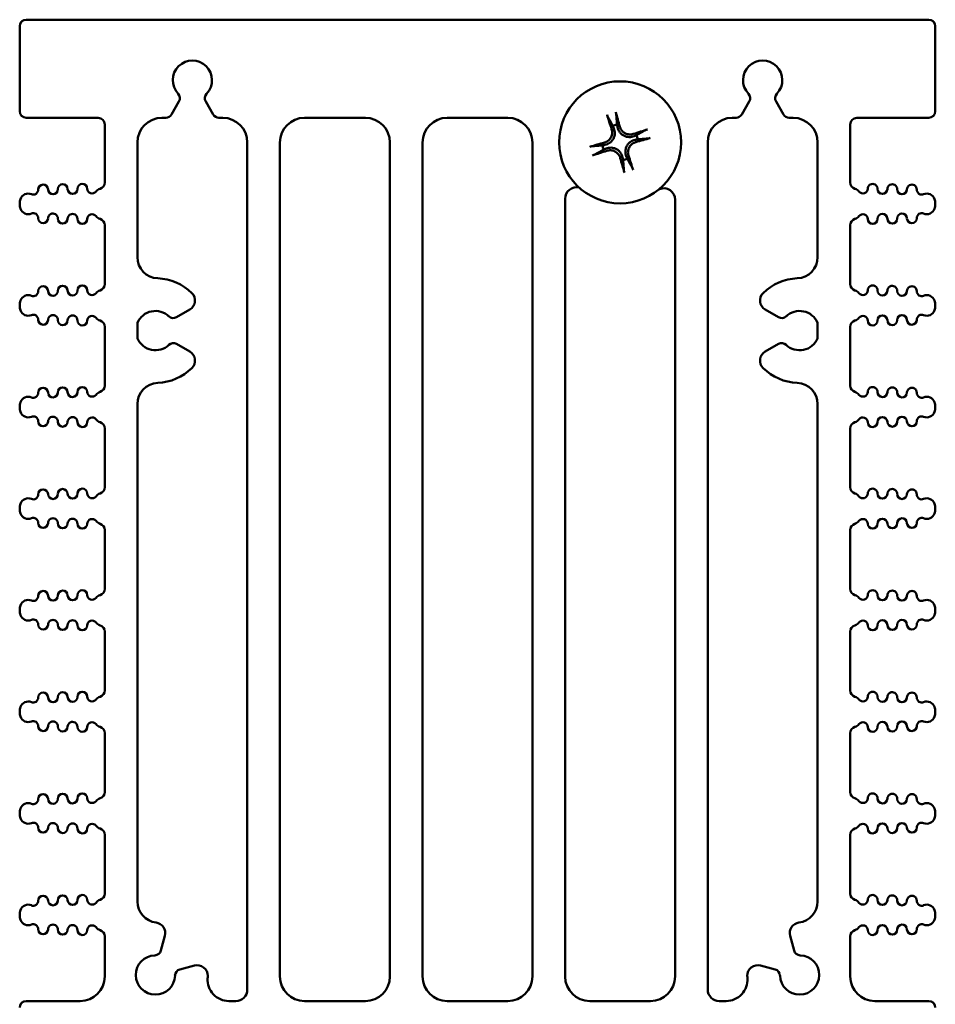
# Model space of a CAD drawing. Header units: inches. Extents: x 1 to 24, y 0.4 to 18.6.
# Tile 11 of 12: x 9.3 to 12.1, y 15.6 to 18.6. Entities that reach past the tile are written whole.
import ezdxf

# ---------------------------------------------------------------- set-up
doc = ezdxf.new("R2010")
doc.units = ezdxf.units.IN
doc.header["$LTSCALE"] = 0.8
doc.header["$MEASUREMENT"] = 0
doc.layers.add('Visible (ANSI)', color=7, linetype='Continuous', lineweight=50)

msp = doc.modelspace()

# ---------------------------------------------------------------- linework, layer by layer
at = {"layer": 'Visible (ANSI)'}
for p, q in [((12.1247, 18.6073), (9.3647, 18.6073)), ((9.3447, 18.3273), (9.3447, 18.5873)), ((12.1447, 18.3273), (12.1447, 18.5873)), ((9.8087, 18.3173), (9.8318, 18.3574)), ((9.9135, 18.3574), (9.9367, 18.3173)), ((11.5527, 18.3173), (11.5758, 18.3574)), ((11.6575, 18.3574), (11.6807, 18.3173)), ((9.3647, 18.3073), (9.5847, 18.3073)), ((9.7797, 18.3073), (9.7913, 18.3073)), ((9.954, 18.3073), (9.9657, 18.3073)), ((10.2157, 18.3073), (10.4017, 18.3073)), ((10.6517, 18.3073), (10.8377, 18.3073)), ((11.5237, 18.3073), (11.5353, 18.3073)), ((11.698, 18.3073), (11.7097, 18.3073)), ((11.9047, 18.3073), (12.1247, 18.3073)), ((9.6047, 18.2873), (9.6047, 18.1096)), ((11.8847, 18.1096), (11.8847, 18.2873)), ((9.7047, 17.8816), (9.7047, 18.2323)), ((10.0407, 18.2323), (10.0407, 15.6423)), ((10.1407, 15.6823), (10.1407, 18.2323)), ((10.4767, 18.2323), (10.4767, 15.6823)), ((10.5767, 15.6823), (10.5767, 18.2323)), ((10.9127, 18.2323), (10.9127, 15.6823)), ((11.4487, 15.6423), (11.4487, 18.2323)), ((11.7847, 18.2323), (11.7847, 17.8816)), ((11.0127, 15.6823), (11.0127, 18.06)), ((9.3447, 18.0434), (9.3447, 18.045)), ((11.3487, 18.057), (11.3487, 15.6823)), ((12.1447, 18.0434), (12.1447, 18.045)), ((9.6047, 17.9789), (9.6047, 17.799)), ((11.8847, 17.799), (11.8847, 17.9789)), ((9.3447, 17.7329), (9.3447, 17.7345)), ((12.1447, 17.7329), (12.1447, 17.7345)), ((9.8246, 17.6977), (9.8648, 17.721)), ((11.6245, 17.721), (11.6647, 17.6977)), ((9.7047, 17.6329), (9.7047, 17.6808)), ((11.7847, 17.6808), (11.7847, 17.6329)), ((9.6047, 17.6683), (9.6047, 17.4885)), ((11.8847, 17.4885), (11.8847, 17.6683)), ((9.8648, 17.5927), (9.8246, 17.616)), ((11.6647, 17.616), (11.6245, 17.5927)), ((9.7047, 15.9116), (9.7047, 17.4321)), ((11.7847, 17.4321), (11.7847, 15.9116)), ((9.3447, 17.4223), (9.3447, 17.4239)), ((12.1447, 17.4223), (12.1447, 17.4239)), ((9.6047, 17.3578), (9.6047, 17.1779)), ((11.8847, 17.1779), (11.8847, 17.3578)), ((9.3447, 17.1117), (9.3447, 17.1134)), ((12.1447, 17.1117), (12.1447, 17.1134)), ((9.6047, 17.0472), (9.6047, 16.8673)), ((11.8847, 16.8673), (11.8847, 17.0472)), ((9.3447, 16.8012), (9.3447, 16.8028)), ((12.1447, 16.8012), (12.1447, 16.8028)), ((9.6047, 16.7367), (9.6047, 16.5568)), ((11.8847, 16.5568), (11.8847, 16.7367)), ((9.3447, 16.4906), (9.3447, 16.4923)), ((12.1447, 16.4906), (12.1447, 16.4923)), ((9.6047, 16.4261), (9.6047, 16.2462)), ((11.8847, 16.2462), (11.8847, 16.4261)), ((9.3447, 16.1801), (9.3447, 16.1817)), ((12.1447, 16.1801), (12.1447, 16.1817)), ((9.6047, 16.1155), (9.6047, 15.9357)), ((11.8847, 15.9357), (11.8847, 16.1155)), ((9.3447, 15.8695), (9.3447, 15.8711)), ((12.1447, 15.8695), (12.1447, 15.8711)), ((9.6047, 15.805), (9.6047, 15.6823)), ((9.7767, 15.7616), (9.7888, 15.8071)), ((11.7005, 15.8071), (11.7127, 15.7616)), ((11.8847, 15.6823), (11.8847, 15.805)), ((9.8794, 15.7159), (9.8345, 15.7039)), ((11.6549, 15.7039), (11.61, 15.7159)), ((9.5297, 15.6073), (9.3647, 15.6073)), ((10.0057, 15.6073), (9.9842, 15.6073)), ((10.4017, 15.6073), (10.2157, 15.6073)), ((10.8377, 15.6073), (10.6517, 15.6073)), ((11.2737, 15.6073), (11.0877, 15.6073)), ((11.5051, 15.6073), (11.4837, 15.6073)), ((12.1247, 15.6073), (11.9597, 15.6073))]:
    msp.add_line(p, q, dxfattribs=at)
msp.add_circle((11.1807, 18.2323), 0.1865, dxfattribs=at)
for centre, radius, start, end in [((9.3647, 18.5873), 0.02, 90, 180), ((12.1247, 18.5873), 0.02, 0, 90), ((9.8727, 18.4223), 0.06, 316.6545, 223.3455), ((11.6167, 18.4223), 0.06, 316.6545, 223.3455), ((9.8145, 18.3674), 0.02, 330, 43.3455), ((9.9308, 18.3674), 0.02, 136.6545, 210), ((11.5585, 18.3674), 0.02, 330, 43.3455), ((11.6748, 18.3674), 0.02, 136.6545, 210), ((9.3647, 18.3273), 0.02, 180, 270), ((9.5847, 18.2873), 0.02, 0, 90), ((9.7797, 18.2323), 0.075, 90, 180), ((9.7913, 18.3273), 0.02, 270, 330), ((9.954, 18.3273), 0.02, 210, 270), ((9.9657, 18.2323), 0.075, 0, 90), ((10.2157, 18.2323), 0.075, 90, 180), ((10.4017, 18.2323), 0.075, 0, 90), ((10.6517, 18.2323), 0.075, 90, 180), ((10.8377, 18.2323), 0.075, 0, 90), ((11.5237, 18.2323), 0.075, 90, 180), ((11.5353, 18.3273), 0.02, 270, 330), ((11.698, 18.3273), 0.02, 210, 270), ((11.7097, 18.2323), 0.075, 0, 90), ((11.9047, 18.2873), 0.02, 90, 180), ((12.1247, 18.3273), 0.02, 270, 0), ((11.1807, 18.2323), 0.0546, 99.8227, 113.6093), ((11.1807, 18.2323), 0.0546, 9.8227, 23.6093), ((11.1807, 18.2323), 0.0546, 189.8227, 203.6093), ((11.1807, 18.2323), 0.0546, 279.8227, 293.6093), ((9.4163, 18.0881), 0.015, 1.1017, 181.1017), ((9.4763, 18.0893), 0.015, 1.1017, 181.1017), ((9.5063, 18.0898), 0.015, 181.1017, 1.1017), ((9.5363, 18.0904), 0.015, 1.1017, 181.1017), ((9.5663, 18.091), 0.015, 181.1017, 322.4195), ((9.598, 18.0666), 0.025, 107.2568, 142.4195), ((9.5847, 18.1096), 0.02, 287.2568, 0), ((11.0477, 18.06), 0.035, 77.3107, 180), ((11.3137, 18.057), 0.035, 0, 111.7357), ((11.9047, 18.1096), 0.02, 180, 252.7432), ((11.8913, 18.0666), 0.025, 37.5805, 72.7432), ((11.923, 18.091), 0.015, 217.5805, 358.8983), ((11.953, 18.0904), 0.015, 358.8983, 178.8983), ((11.983, 18.0898), 0.015, 178.8983, 358.8983), ((12.013, 18.0893), 0.015, 358.8983, 178.8983), ((12.073, 18.0881), 0.015, 358.8983, 178.8983), ((9.3706, 18.0507), 0.025, 66.8521, 160.9481), ((9.3863, 18.0875), 0.015, 246.8521, 1.1017), ((9.4463, 18.0887), 0.015, 181.1017, 1.1017), ((12.043, 18.0887), 0.015, 178.8983, 358.8983), ((12.103, 18.0875), 0.015, 178.8983, 293.1479), ((12.1187, 18.0507), 0.025, 19.0519, 113.1479), ((9.3872, 18.045), 0.0425, 160.9481, 180), ((9.3872, 18.0434), 0.0425, 180, 199.0519), ((12.1022, 18.045), 0.0425, 0, 19.0519), ((12.1022, 18.0434), 0.0425, 340.9481, 0), ((9.3706, 18.0377), 0.025, 199.0519, 293.1479), ((9.3863, 18.0009), 0.015, 358.8983, 113.1479), ((9.4163, 18.0003), 0.015, 178.8983, 358.8983), ((9.4463, 17.9998), 0.015, 358.8983, 178.8983), ((9.5063, 17.9986), 0.015, 358.8983, 178.8983), ((9.5663, 17.9975), 0.015, 37.5805, 178.8983), ((9.598, 18.0219), 0.025, 217.5805, 252.7432), ((11.8913, 18.0219), 0.025, 287.2568, 322.4195), ((11.923, 17.9975), 0.015, 1.1017, 142.4195), ((11.983, 17.9986), 0.015, 1.1017, 181.1017), ((12.043, 17.9998), 0.015, 1.1017, 181.1017), ((12.073, 18.0003), 0.015, 181.1017, 1.1017), ((12.103, 18.0009), 0.015, 66.8521, 181.1017), ((12.1187, 18.0377), 0.025, 246.8521, 340.9481), ((9.4763, 17.9992), 0.015, 178.8983, 358.8983), ((9.5363, 17.998), 0.015, 178.8983, 358.8983), ((9.5847, 17.9789), 0.02, 0, 72.7432), ((11.9047, 17.9789), 0.02, 107.2568, 180), ((11.953, 17.998), 0.015, 181.1017, 1.1017), ((12.013, 17.9992), 0.015, 181.1017, 1.1017), ((9.7697, 17.8816), 0.065, 180, 267.4527), ((11.7197, 17.8816), 0.065, 272.5473, 0), ((9.4163, 17.7775), 0.015, 1.1017, 181.1017), ((9.4763, 17.7787), 0.015, 1.1017, 181.1017), ((9.5363, 17.7799), 0.015, 1.1017, 181.1017), ((9.5847, 17.799), 0.02, 287.2568, 0), ((9.7597, 17.6568), 0.16, 45.8354, 87.4527), ((11.7297, 17.6568), 0.16, 92.5473, 134.1646), ((11.9047, 17.799), 0.02, 180, 252.7432), ((11.953, 17.7799), 0.015, 358.8983, 178.8983), ((12.013, 17.7787), 0.015, 358.8983, 178.8983), ((12.073, 17.7775), 0.015, 358.8983, 178.8983), ((9.3706, 17.7402), 0.025, 66.8521, 160.9481), ((9.3863, 17.777), 0.015, 246.8521, 1.1017), ((9.4463, 17.7781), 0.015, 181.1017, 1.1017), ((9.5063, 17.7793), 0.015, 181.1017, 1.1017), ((9.5663, 17.7804), 0.015, 181.1017, 322.4195), ((9.598, 17.756), 0.025, 107.2568, 142.4195), ((9.8488, 17.7487), 0.032, 300, 45.8354), ((11.6405, 17.7487), 0.032, 134.1646, 240), ((11.8913, 17.756), 0.025, 37.5805, 72.7432), ((11.923, 17.7804), 0.015, 217.5805, 358.8983), ((11.983, 17.7793), 0.015, 178.8983, 358.8983), ((12.043, 17.7781), 0.015, 178.8983, 358.8983), ((12.103, 17.777), 0.015, 178.8983, 293.1479), ((12.1187, 17.7402), 0.025, 19.0519, 113.1479), ((9.3872, 17.7345), 0.0425, 160.9481, 180), ((9.3872, 17.7329), 0.0425, 180, 199.0519), ((12.1022, 17.7345), 0.0425, 0, 19.0519), ((12.1022, 17.7329), 0.0425, 340.9481, 0), ((9.3706, 17.7271), 0.025, 199.0519, 293.1479), ((9.3863, 17.6904), 0.015, 358.8983, 113.1479), ((9.4463, 17.6892), 0.015, 358.8983, 178.8983), ((9.5063, 17.6881), 0.015, 358.8983, 178.8983), ((9.5663, 17.6869), 0.015, 37.5805, 178.8983), ((9.7597, 17.6568), 0.06, 46.6545, 156.4435), ((9.8146, 17.715), 0.02, 226.6545, 300), ((11.6747, 17.715), 0.02, 240, 313.3455), ((11.7297, 17.6568), 0.06, 23.5565, 133.3455), ((11.923, 17.6869), 0.015, 1.1017, 142.4195), ((11.983, 17.6881), 0.015, 1.1017, 181.1017), ((12.043, 17.6892), 0.015, 1.1017, 181.1017), ((12.103, 17.6904), 0.015, 66.8521, 181.1017), ((12.1187, 17.7271), 0.025, 246.8521, 340.9481), ((9.4163, 17.6898), 0.015, 178.8983, 358.8983), ((9.4763, 17.6886), 0.015, 178.8983, 358.8983), ((9.5363, 17.6875), 0.015, 178.8983, 358.8983), ((9.598, 17.7113), 0.025, 217.5805, 252.7432), ((9.5847, 17.6683), 0.02, 0, 72.7432), ((11.9047, 17.6683), 0.02, 107.2568, 180), ((11.8913, 17.7113), 0.025, 287.2568, 322.4195), ((11.953, 17.6875), 0.015, 181.1017, 1.1017), ((12.013, 17.6886), 0.015, 181.1017, 1.1017), ((12.073, 17.6898), 0.015, 181.1017, 1.1017), ((9.7597, 17.6568), 0.06, 203.5565, 313.3455), ((9.8146, 17.5987), 0.02, 60, 133.3455), ((11.6747, 17.5987), 0.02, 46.6545, 120), ((11.7297, 17.6568), 0.06, 226.6545, 336.4435), ((9.8488, 17.565), 0.032, 314.1646, 60), ((11.6405, 17.565), 0.032, 120, 225.8354), ((9.7597, 17.6568), 0.16, 272.5473, 314.1646), ((11.7297, 17.6568), 0.16, 225.8354, 267.4527), ((9.5847, 17.4885), 0.02, 287.2568, 0), ((9.7697, 17.4321), 0.065, 92.5473, 180), ((11.7197, 17.4321), 0.065, 0, 87.4527), ((11.9047, 17.4885), 0.02, 180, 252.7432), ((9.3863, 17.4664), 0.015, 246.8521, 1.1017), ((9.4163, 17.467), 0.015, 1.1017, 181.1017), ((9.4463, 17.4676), 0.015, 181.1017, 1.1017), ((9.4763, 17.4681), 0.015, 1.1017, 181.1017), ((9.5063, 17.4687), 0.015, 181.1017, 1.1017), ((9.5363, 17.4693), 0.015, 1.1017, 181.1017), ((9.5663, 17.4699), 0.015, 181.1017, 322.4195), ((9.598, 17.4455), 0.025, 107.2568, 142.4195), ((11.8913, 17.4455), 0.025, 37.5805, 72.7432), ((11.923, 17.4699), 0.015, 217.5805, 358.8983), ((11.953, 17.4693), 0.015, 358.8983, 178.8983), ((11.983, 17.4687), 0.015, 178.8983, 358.8983), ((12.013, 17.4681), 0.015, 358.8983, 178.8983), ((12.043, 17.4676), 0.015, 178.8983, 358.8983), ((12.073, 17.467), 0.015, 358.8983, 178.8983), ((12.103, 17.4664), 0.015, 178.8983, 293.1479), ((9.3872, 17.4239), 0.0425, 160.9481, 180), ((9.3706, 17.4296), 0.025, 66.8521, 160.9481), ((12.1187, 17.4296), 0.025, 19.0519, 113.1479), ((12.1022, 17.4239), 0.0425, 0, 19.0519), ((9.3872, 17.4223), 0.0425, 180, 199.0519), ((9.3706, 17.4166), 0.025, 199.0519, 293.1479), ((12.1187, 17.4166), 0.025, 246.8521, 340.9481), ((12.1022, 17.4223), 0.0425, 340.9481, 0), ((9.3863, 17.3798), 0.015, 358.8983, 113.1479), ((9.4163, 17.3792), 0.015, 178.8983, 358.8983), ((9.4463, 17.3787), 0.015, 358.8983, 178.8983), ((9.4763, 17.3781), 0.015, 178.8983, 358.8983), ((9.5063, 17.3775), 0.015, 358.8983, 178.8983), ((9.5363, 17.3769), 0.015, 178.8983, 358.8983), ((9.5663, 17.3764), 0.015, 37.5805, 178.8983), ((9.598, 17.4007), 0.025, 217.5805, 252.7432), ((9.5847, 17.3578), 0.02, 0, 72.7432), ((11.9047, 17.3578), 0.02, 107.2568, 180), ((11.8913, 17.4007), 0.025, 287.2568, 322.4195), ((11.923, 17.3764), 0.015, 1.1017, 142.4195), ((11.953, 17.3769), 0.015, 181.1017, 1.1017), ((11.983, 17.3775), 0.015, 1.1017, 181.1017), ((12.013, 17.3781), 0.015, 181.1017, 1.1017), ((12.043, 17.3787), 0.015, 1.1017, 181.1017), ((12.073, 17.3792), 0.015, 181.1017, 1.1017), ((12.103, 17.3798), 0.015, 66.8521, 181.1017), ((9.4163, 17.1564), 0.015, 1.1017, 181.1017), ((9.4463, 17.157), 0.015, 181.1017, 1.1017), ((9.4763, 17.1576), 0.015, 1.1017, 181.1017), ((9.5063, 17.1582), 0.015, 181.1017, 1.1017), ((9.5363, 17.1587), 0.015, 1.1017, 181.1017), ((9.5663, 17.1593), 0.015, 181.1017, 322.4195), ((9.598, 17.1349), 0.025, 107.2568, 142.4195), ((9.5847, 17.1779), 0.02, 287.2568, 0), ((11.9047, 17.1779), 0.02, 180, 252.7432), ((11.8913, 17.1349), 0.025, 37.5805, 72.7432), ((11.923, 17.1593), 0.015, 217.5805, 358.8983), ((11.953, 17.1587), 0.015, 358.8983, 178.8983), ((11.983, 17.1582), 0.015, 178.8983, 358.8983), ((12.013, 17.1576), 0.015, 358.8983, 178.8983), ((12.043, 17.157), 0.015, 178.8983, 358.8983), ((12.073, 17.1564), 0.015, 358.8983, 178.8983), ((9.3872, 17.1134), 0.0425, 160.9481, 180), ((9.3706, 17.1191), 0.025, 66.8521, 160.9481), ((9.3863, 17.1559), 0.015, 246.8521, 1.1017), ((12.103, 17.1559), 0.015, 178.8983, 293.1479), ((12.1187, 17.1191), 0.025, 19.0519, 113.1479), ((12.1022, 17.1134), 0.0425, 0, 19.0519), ((9.3872, 17.1117), 0.0425, 180, 199.0519), ((9.3706, 17.106), 0.025, 199.0519, 293.1479), ((12.1187, 17.106), 0.025, 246.8521, 340.9481), ((12.1022, 17.1117), 0.0425, 340.9481, 0), ((9.3863, 17.0693), 0.015, 358.8983, 113.1479), ((9.4163, 17.0687), 0.015, 178.8983, 358.8983), ((9.4463, 17.0681), 0.015, 358.8983, 178.8983), ((9.4763, 17.0675), 0.015, 178.8983, 358.8983), ((9.5063, 17.0669), 0.015, 358.8983, 178.8983), ((9.5663, 17.0658), 0.015, 37.5805, 178.8983), ((9.598, 17.0902), 0.025, 217.5805, 252.7432), ((11.8913, 17.0902), 0.025, 287.2568, 322.4195), ((11.923, 17.0658), 0.015, 1.1017, 142.4195), ((11.983, 17.0669), 0.015, 1.1017, 181.1017), ((12.013, 17.0675), 0.015, 181.1017, 1.1017), ((12.043, 17.0681), 0.015, 1.1017, 181.1017), ((12.073, 17.0687), 0.015, 181.1017, 1.1017), ((12.103, 17.0693), 0.015, 66.8521, 181.1017), ((9.5363, 17.0664), 0.015, 178.8983, 358.8983), ((9.5847, 17.0472), 0.02, 0, 72.7432), ((11.9047, 17.0472), 0.02, 107.2568, 180), ((11.953, 17.0664), 0.015, 181.1017, 1.1017), ((9.4163, 16.8459), 0.015, 1.1017, 181.1017), ((9.4763, 16.847), 0.015, 1.1017, 181.1017), ((9.5363, 16.8482), 0.015, 1.1017, 181.1017), ((9.5847, 16.8673), 0.02, 287.2568, 0), ((11.9047, 16.8673), 0.02, 180, 252.7432), ((11.953, 16.8482), 0.015, 358.8983, 178.8983), ((12.013, 16.847), 0.015, 358.8983, 178.8983), ((12.073, 16.8459), 0.015, 358.8983, 178.8983), ((9.3706, 16.8085), 0.025, 66.8521, 160.9481), ((9.3863, 16.8453), 0.015, 246.8521, 1.1017), ((9.4463, 16.8465), 0.015, 181.1017, 1.1017), ((9.5063, 16.8476), 0.015, 181.1017, 1.1017), ((9.5663, 16.8488), 0.015, 181.1017, 322.4195), ((9.598, 16.8244), 0.025, 107.2568, 142.4195), ((11.8913, 16.8244), 0.025, 37.5805, 72.7432), ((11.923, 16.8488), 0.015, 217.5805, 358.8983), ((11.983, 16.8476), 0.015, 178.8983, 358.8983), ((12.043, 16.8465), 0.015, 178.8983, 358.8983), ((12.103, 16.8453), 0.015, 178.8983, 293.1479), ((12.1187, 16.8085), 0.025, 19.0519, 113.1479), ((9.3872, 16.8028), 0.0425, 160.9481, 180), ((9.3872, 16.8012), 0.0425, 180, 199.0519), ((12.1022, 16.8028), 0.0425, 0, 19.0519), ((12.1022, 16.8012), 0.0425, 340.9481, 0), ((9.3706, 16.7955), 0.025, 199.0519, 293.1479), ((9.3863, 16.7587), 0.015, 358.8983, 113.1479), ((9.4463, 16.7575), 0.015, 358.8983, 178.8983), ((9.5063, 16.7564), 0.015, 358.8983, 178.8983), ((9.5663, 16.7552), 0.015, 37.5805, 178.8983), ((11.923, 16.7552), 0.015, 1.1017, 142.4195), ((11.983, 16.7564), 0.015, 1.1017, 181.1017), ((12.043, 16.7575), 0.015, 1.1017, 181.1017), ((12.103, 16.7587), 0.015, 66.8521, 181.1017), ((12.1187, 16.7955), 0.025, 246.8521, 340.9481), ((9.4163, 16.7581), 0.015, 178.8983, 358.8983), ((9.4763, 16.757), 0.015, 178.8983, 358.8983), ((9.5363, 16.7558), 0.015, 178.8983, 358.8983), ((9.598, 16.7796), 0.025, 217.5805, 252.7432), ((9.5847, 16.7367), 0.02, 0, 72.7432), ((11.9047, 16.7367), 0.02, 107.2568, 180), ((11.8913, 16.7796), 0.025, 287.2568, 322.4195), ((11.953, 16.7558), 0.015, 181.1017, 1.1017), ((12.013, 16.757), 0.015, 181.1017, 1.1017), ((12.073, 16.7581), 0.015, 181.1017, 1.1017), ((9.5847, 16.5568), 0.02, 287.2568, 0), ((11.9047, 16.5568), 0.02, 180, 252.7432), ((9.3863, 16.5347), 0.015, 246.8521, 1.1017), ((9.4163, 16.5353), 0.015, 1.1017, 181.1017), ((9.4463, 16.5359), 0.015, 181.1017, 1.1017), ((9.4763, 16.5365), 0.015, 1.1017, 181.1017), ((9.5063, 16.5371), 0.015, 181.1017, 1.1017), ((9.5363, 16.5376), 0.015, 1.1017, 181.1017), ((9.5663, 16.5382), 0.015, 181.1017, 322.4195), ((9.598, 16.5138), 0.025, 107.2568, 142.4195), ((11.8913, 16.5138), 0.025, 37.5805, 72.7432), ((11.923, 16.5382), 0.015, 217.5805, 358.8983), ((11.953, 16.5376), 0.015, 358.8983, 178.8983), ((11.983, 16.5371), 0.015, 178.8983, 358.8983), ((12.013, 16.5365), 0.015, 358.8983, 178.8983), ((12.043, 16.5359), 0.015, 178.8983, 358.8983), ((12.073, 16.5353), 0.015, 358.8983, 178.8983), ((12.103, 16.5347), 0.015, 178.8983, 293.1479), ((9.3872, 16.4923), 0.0425, 160.9481, 180), ((9.3706, 16.498), 0.025, 66.8521, 160.9481), ((12.1187, 16.498), 0.025, 19.0519, 113.1479), ((12.1022, 16.4923), 0.0425, 0, 19.0519), ((9.3872, 16.4906), 0.0425, 180, 199.0519), ((9.3706, 16.4849), 0.025, 199.0519, 293.1479), ((12.1187, 16.4849), 0.025, 246.8521, 340.9481), ((12.1022, 16.4906), 0.0425, 340.9481, 0), ((9.3863, 16.4481), 0.015, 358.8983, 113.1479), ((9.4163, 16.4476), 0.015, 178.8983, 358.8983), ((9.4463, 16.447), 0.015, 358.8983, 178.8983), ((9.4763, 16.4464), 0.015, 178.8983, 358.8983), ((9.5063, 16.4458), 0.015, 358.8983, 178.8983), ((9.5363, 16.4453), 0.015, 178.8983, 358.8983), ((9.5663, 16.4447), 0.015, 37.5805, 178.8983), ((9.598, 16.4691), 0.025, 217.5805, 252.7432), ((9.5847, 16.4261), 0.02, 0, 72.7432), ((11.9047, 16.4261), 0.02, 107.2568, 180), ((11.8913, 16.4691), 0.025, 287.2568, 322.4195), ((11.923, 16.4447), 0.015, 1.1017, 142.4195), ((11.953, 16.4453), 0.015, 181.1017, 1.1017), ((11.983, 16.4458), 0.015, 1.1017, 181.1017), ((12.013, 16.4464), 0.015, 181.1017, 1.1017), ((12.043, 16.447), 0.015, 1.1017, 181.1017), ((12.073, 16.4476), 0.015, 181.1017, 1.1017), ((12.103, 16.4481), 0.015, 66.8521, 181.1017), ((9.3863, 16.2242), 0.015, 246.8521, 1.1017), ((9.4163, 16.2248), 0.015, 1.1017, 181.1017), ((9.4463, 16.2253), 0.015, 181.1017, 1.1017), ((9.4763, 16.2259), 0.015, 1.1017, 181.1017), ((9.5063, 16.2265), 0.015, 181.1017, 1.1017), ((9.5363, 16.2271), 0.015, 1.1017, 181.1017), ((9.5663, 16.2277), 0.015, 181.1017, 322.4195), ((9.598, 16.2033), 0.025, 107.2568, 142.4195), ((9.5847, 16.2462), 0.02, 287.2568, 0), ((11.9047, 16.2462), 0.02, 180, 252.7432), ((11.8913, 16.2033), 0.025, 37.5805, 72.7432), ((11.923, 16.2277), 0.015, 217.5805, 358.8983), ((11.953, 16.2271), 0.015, 358.8983, 178.8983), ((11.983, 16.2265), 0.015, 178.8983, 358.8983), ((12.013, 16.2259), 0.015, 358.8983, 178.8983), ((12.043, 16.2253), 0.015, 178.8983, 358.8983), ((12.073, 16.2248), 0.015, 358.8983, 178.8983), ((12.103, 16.2242), 0.015, 178.8983, 293.1479), ((9.3872, 16.1817), 0.0425, 160.9481, 180), ((9.3706, 16.1874), 0.025, 66.8521, 160.9481), ((12.1187, 16.1874), 0.025, 19.0519, 113.1479), ((12.1022, 16.1817), 0.0425, 0, 19.0519), ((9.3872, 16.1801), 0.0425, 180, 199.0519), ((9.3706, 16.1744), 0.025, 199.0519, 293.1479), ((12.1187, 16.1744), 0.025, 246.8521, 340.9481), ((12.1022, 16.1801), 0.0425, 340.9481, 0), ((9.3863, 16.1376), 0.015, 358.8983, 113.1479), ((9.4163, 16.137), 0.015, 178.8983, 358.8983), ((9.4463, 16.1364), 0.015, 358.8983, 178.8983), ((9.4763, 16.1359), 0.015, 178.8983, 358.8983), ((9.5063, 16.1353), 0.015, 358.8983, 178.8983), ((9.5363, 16.1347), 0.015, 178.8983, 358.8983), ((9.5663, 16.1341), 0.015, 37.5805, 178.8983), ((9.598, 16.1585), 0.025, 217.5805, 252.7432), ((9.5847, 16.1155), 0.02, 0, 72.7432), ((11.9047, 16.1155), 0.02, 107.2568, 180), ((11.8913, 16.1585), 0.025, 287.2568, 322.4195), ((11.923, 16.1341), 0.015, 1.1017, 142.4195), ((11.953, 16.1347), 0.015, 181.1017, 1.1017), ((11.983, 16.1353), 0.015, 1.1017, 181.1017), ((12.013, 16.1359), 0.015, 181.1017, 1.1017), ((12.043, 16.1364), 0.015, 1.1017, 181.1017), ((12.073, 16.137), 0.015, 181.1017, 1.1017), ((12.103, 16.1376), 0.015, 66.8521, 181.1017), ((9.4163, 15.9142), 0.015, 1.1017, 181.1017), ((9.4763, 15.9154), 0.015, 1.1017, 181.1017), ((9.5363, 15.9165), 0.015, 1.1017, 181.1017), ((9.5847, 15.9357), 0.02, 287.2568, 0), ((11.9047, 15.9357), 0.02, 180, 252.7432), ((11.953, 15.9165), 0.015, 358.8983, 178.8983), ((12.013, 15.9154), 0.015, 358.8983, 178.8983), ((12.073, 15.9142), 0.015, 358.8983, 178.8983), ((9.3706, 15.8769), 0.025, 66.8521, 160.9481), ((9.3863, 15.9136), 0.015, 246.8521, 1.1017), ((9.4463, 15.9148), 0.015, 181.1017, 1.1017), ((9.5063, 15.9159), 0.015, 181.1017, 1.1017), ((9.5663, 15.9171), 0.015, 181.1017, 322.4195), ((9.598, 15.8927), 0.025, 107.2568, 142.4195), ((9.7697, 15.9116), 0.065, 180, 263.0535), ((11.7197, 15.9116), 0.065, 276.9465, 0), ((11.8913, 15.8927), 0.025, 37.5805, 72.7432), ((11.923, 15.9171), 0.015, 217.5805, 358.8983), ((11.983, 15.9159), 0.015, 178.8983, 358.8983), ((12.043, 15.9148), 0.015, 178.8983, 358.8983), ((12.103, 15.9136), 0.015, 178.8983, 293.1479), ((12.1187, 15.8769), 0.025, 19.0519, 113.1479), ((9.3872, 15.8711), 0.0425, 160.9481, 180), ((9.3872, 15.8695), 0.0425, 180, 199.0519), ((12.1022, 15.8711), 0.0425, 0, 19.0519), ((12.1022, 15.8695), 0.0425, 340.9481, 0), ((9.3706, 15.8638), 0.025, 199.0519, 293.1479), ((9.3863, 15.827), 0.015, 358.8983, 113.1479), ((9.4463, 15.8259), 0.015, 358.8983, 178.8983), ((9.5063, 15.8247), 0.015, 358.8983, 178.8983), ((9.5663, 15.8236), 0.015, 37.5805, 178.8983), ((9.598, 15.848), 0.025, 217.5805, 252.7432), ((9.7579, 15.8153), 0.032, 345, 83.0535), ((11.7314, 15.8153), 0.032, 96.9465, 195), ((11.8913, 15.848), 0.025, 287.2568, 322.4195), ((11.923, 15.8236), 0.015, 1.1017, 142.4195), ((11.983, 15.8247), 0.015, 1.1017, 181.1017), ((12.043, 15.8259), 0.015, 1.1017, 181.1017), ((12.103, 15.827), 0.015, 66.8521, 181.1017), ((12.1187, 15.8638), 0.025, 246.8521, 340.9481), ((9.4163, 15.8265), 0.015, 178.8983, 358.8983), ((9.4763, 15.8253), 0.015, 178.8983, 358.8983), ((9.5363, 15.8241), 0.015, 178.8983, 358.8983), ((9.5847, 15.805), 0.02, 0, 72.7432), ((11.9047, 15.805), 0.02, 107.2568, 180), ((11.953, 15.8241), 0.015, 181.1017, 1.1017), ((12.013, 15.8253), 0.015, 181.1017, 1.1017), ((12.073, 15.8265), 0.015, 181.1017, 1.1017), ((9.7597, 15.6868), 0.06, 91.6545, 358.3455), ((9.7573, 15.7668), 0.02, 271.6545, 345), ((11.7297, 15.6868), 0.06, 181.6545, 88.3455), ((11.732, 15.7668), 0.02, 195, 268.3455), ((9.8876, 15.685), 0.032, 359.1646, 105), ((11.6017, 15.685), 0.032, 75, 180.8354), ((9.5297, 15.6823), 0.075, 270, 0), ((9.8396, 15.6845), 0.02, 105, 178.3455), ((9.7597, 15.6868), 0.16, 356.2886, 359.1646), ((10.2157, 15.6823), 0.075, 180, 270), ((10.4017, 15.6823), 0.075, 270, 0), ((10.6517, 15.6823), 0.075, 180, 270), ((10.8377, 15.6823), 0.075, 270, 0), ((11.0877, 15.6823), 0.075, 180, 270), ((11.2737, 15.6823), 0.075, 270, 0), ((11.7297, 15.6868), 0.16, 180.8354, 183.7114), ((11.6497, 15.6845), 0.02, 1.6545, 75), ((11.9597, 15.6823), 0.075, 180, 270), ((9.9842, 15.6723), 0.065, 176.2886, 270), ((11.5051, 15.6723), 0.065, 270, 3.7114), ((10.0057, 15.6423), 0.035, 270, 0), ((11.4837, 15.6423), 0.035, 180, 270), ((9.3647, 15.5873), 0.02, 90, 180), ((12.1247, 15.5873), 0.02, 0, 90)]:
    msp.add_arc(centre, radius, start, end, dxfattribs=at)
for centre, major_axis, start_param, end_param in [((11.1897, 18.2354), (0.0792, -0.2289), 4.319984, 4.518883), ((11.1714, 18.2299), (-0.06, 0.2347), 4.905895, 5.104794), ((11.1838, 18.2232), (-0.2289, -0.0792), 4.319984, 4.518883), ((11.1783, 18.2416), (0.2347, 0.06), 4.905895, 5.104794), ((11.183, 18.223), (-0.2347, -0.06), 4.905895, 5.104794), ((11.1775, 18.2413), (0.2289, 0.0792), 4.319984, 4.518883), ((11.1899, 18.2347), (0.06, -0.2347), 4.905895, 5.104794), ((11.1716, 18.2291), (-0.0792, 0.2289), 4.319984, 4.518883)]:
    msp.add_ellipse(centre, major_axis=major_axis, ratio=0.087156, start_param=start_param, end_param=end_param, dxfattribs=at)
for points, knots in [([(11.1438, 18.3092), (11.1437, 18.3094), (11.1435, 18.3098), (11.1431, 18.3107), (11.1428, 18.3114), (11.1423, 18.3127), (11.142, 18.3136), (11.1415, 18.315), (11.1412, 18.3159), (11.141, 18.3166), (11.141, 18.3166), (11.141, 18.3166)], [0.05376772, 0.05376772, 0.05376772, 0.05376772, 0.05852386, 0.05852386, 0.06435611, 0.06435611, 0.07022423, 0.07022423, 0.07609738, 0.07609738, 0.07612654, 0.07612654, 0.07612654, 0.07612654]), ([(11.1673, 18.3245), (11.1673, 18.3245), (11.1673, 18.3245), (11.1675, 18.3238), (11.1678, 18.3229), (11.1682, 18.3214), (11.1684, 18.3206), (11.1687, 18.3192), (11.1688, 18.3184), (11.169, 18.3174), (11.169, 18.317), (11.1691, 18.3167)], [0.01759685, 0.01759685, 0.01759685, 0.01759685, 0.01762601, 0.01762601, 0.02349917, 0.02349917, 0.02936729, 0.02936729, 0.03519954, 0.03519954, 0.03995567, 0.03995567, 0.03995567, 0.03995567]), ([(11.1549, 18.2727), (11.1561, 18.2689), (11.1567, 18.2647), (11.1561, 18.2563), (11.155, 18.2521), (11.1515, 18.2449), (11.1489, 18.2415), (11.1427, 18.2358), (11.139, 18.2337), (11.1345, 18.232), (11.1336, 18.2318), (11.1328, 18.2315)], [0, 0, 0, 0, 0.030458, 0.030458, 0.060916, 0.060916, 0.0912553, 0.0912553, 0.1215946, 0.1215946, 0.1282974, 0.1282974, 0.1282974, 0.1282974]), ([(11.1617, 18.275), (11.1635, 18.2704), (11.1645, 18.2652), (11.1644, 18.2572), (11.164, 18.2544), (11.1626, 18.2488), (11.1616, 18.246), (11.1587, 18.2406), (11.157, 18.2382), (11.1531, 18.234), (11.1509, 18.2321), (11.1443, 18.2276), (11.1394, 18.2256), (11.1345, 18.2246)], [0.4461869, 0.4461869, 0.4461869, 0.4461869, 0.4884014, 0.4884014, 0.5115829, 0.5115829, 0.5347643, 0.5347643, 0.5579458, 0.5579458, 0.5811273, 0.5811273, 0.6233417, 0.6233417, 0.6233417, 0.6233417]), ([(11.2234, 18.2512), (11.2188, 18.2494), (11.2136, 18.2484), (11.2056, 18.2485), (11.2027, 18.2489), (11.1971, 18.2503), (11.1944, 18.2513), (11.189, 18.2542), (11.1866, 18.256), (11.1824, 18.2599), (11.1805, 18.262), (11.1759, 18.2687), (11.1739, 18.2735), (11.1729, 18.2784)], [0.4461869, 0.4461869, 0.4461869, 0.4461869, 0.4884014, 0.4884014, 0.5115829, 0.5115829, 0.5347643, 0.5347643, 0.5579458, 0.5579458, 0.5811273, 0.5811273, 0.6233417, 0.6233417, 0.6233417, 0.6233417]), ([(11.221, 18.258), (11.2173, 18.2568), (11.2131, 18.2562), (11.2046, 18.2568), (11.2005, 18.258), (11.1933, 18.2615), (11.1898, 18.264), (11.1842, 18.2703), (11.1821, 18.274), (11.1804, 18.2785), (11.1802, 18.2793), (11.1799, 18.2802)], [0, 0, 0, 0, 0.030458, 0.030458, 0.060916, 0.060916, 0.0912553, 0.0912553, 0.1215946, 0.1215946, 0.1282974, 0.1282974, 0.1282974, 0.1282974]), ([(11.2575, 18.2691), (11.2578, 18.2693), (11.2582, 18.2695), (11.2591, 18.2699), (11.2598, 18.2701), (11.2611, 18.2707), (11.2619, 18.271), (11.2634, 18.2715), (11.2643, 18.2718), (11.265, 18.272), (11.265, 18.272), (11.265, 18.272)], [0.05376772, 0.05376772, 0.05376772, 0.05376772, 0.05852386, 0.05852386, 0.06435611, 0.06435611, 0.07022423, 0.07022423, 0.07609738, 0.07609738, 0.07612654, 0.07612654, 0.07612654, 0.07612654]), ([(11.2729, 18.2456), (11.2729, 18.2456), (11.2729, 18.2456), (11.2722, 18.2454), (11.2713, 18.2452), (11.2698, 18.2448), (11.2689, 18.2446), (11.2675, 18.2443), (11.2668, 18.2441), (11.2658, 18.244), (11.2654, 18.2439), (11.2651, 18.2439)], [0.01759685, 0.01759685, 0.01759685, 0.01759685, 0.01762601, 0.01762601, 0.02349917, 0.02349917, 0.02936729, 0.02936729, 0.03519954, 0.03519954, 0.03995567, 0.03995567, 0.03995567, 0.03995567]), ([(11.0884, 18.219), (11.0884, 18.219), (11.0885, 18.219), (11.0891, 18.2192), (11.09, 18.2194), (11.0915, 18.2198), (11.0924, 18.22), (11.0938, 18.2203), (11.0945, 18.2204), (11.0955, 18.2206), (11.0959, 18.2207), (11.0962, 18.2207)], [0.01759685, 0.01759685, 0.01759685, 0.01759685, 0.01762601, 0.01762601, 0.02349917, 0.02349917, 0.02936729, 0.02936729, 0.03519954, 0.03519954, 0.03995567, 0.03995567, 0.03995567, 0.03995567]), ([(11.1379, 18.2133), (11.1425, 18.2152), (11.1477, 18.2162), (11.1557, 18.216), (11.1586, 18.2157), (11.1642, 18.2143), (11.1669, 18.2132), (11.1723, 18.2103), (11.1747, 18.2086), (11.179, 18.2047), (11.1808, 18.2025), (11.1854, 18.1959), (11.1874, 18.191), (11.1884, 18.1862)], [0.4461869, 0.4461869, 0.4461869, 0.4461869, 0.4884014, 0.4884014, 0.5115829, 0.5115829, 0.5347643, 0.5347643, 0.5579458, 0.5579458, 0.5811273, 0.5811273, 0.6233417, 0.6233417, 0.6233417, 0.6233417]), ([(11.1996, 18.1895), (11.1978, 18.1941), (11.1968, 18.1993), (11.1969, 18.2073), (11.1973, 18.2102), (11.1987, 18.2158), (11.1997, 18.2186), (11.2026, 18.2239), (11.2043, 18.2263), (11.2082, 18.2306), (11.2104, 18.2325), (11.217, 18.237), (11.2219, 18.239), (11.2268, 18.24)], [0.4461869, 0.4461869, 0.4461869, 0.4461869, 0.4884014, 0.4884014, 0.5115829, 0.5115829, 0.5347643, 0.5347643, 0.5579458, 0.5579458, 0.5811273, 0.5811273, 0.6233417, 0.6233417, 0.6233417, 0.6233417]), ([(11.2064, 18.1919), (11.2052, 18.1956), (11.2046, 18.1999), (11.2052, 18.2083), (11.2063, 18.2125), (11.2098, 18.2196), (11.2124, 18.2231), (11.2187, 18.2287), (11.2224, 18.2309), (11.2269, 18.2325), (11.2277, 18.2328), (11.2286, 18.233)], [0, 0, 0, 0, 0.030458, 0.030458, 0.060916, 0.060916, 0.0912553, 0.0912553, 0.1215946, 0.1215946, 0.1282974, 0.1282974, 0.1282974, 0.1282974]), ([(11.1038, 18.1954), (11.1035, 18.1953), (11.1031, 18.1951), (11.1023, 18.1947), (11.1015, 18.1944), (11.1002, 18.1939), (11.0994, 18.1936), (11.0979, 18.1931), (11.0971, 18.1928), (11.0964, 18.1926), (11.0964, 18.1926), (11.0964, 18.1926)], [0.05376772, 0.05376772, 0.05376772, 0.05376772, 0.05852386, 0.05852386, 0.06435611, 0.06435611, 0.07022423, 0.07022423, 0.07609738, 0.07609738, 0.07612654, 0.07612654, 0.07612654, 0.07612654]), ([(11.1403, 18.2065), (11.144, 18.2077), (11.1483, 18.2083), (11.1567, 18.2078), (11.1608, 18.2066), (11.168, 18.2031), (11.1715, 18.2005), (11.1771, 18.1943), (11.1793, 18.1906), (11.1809, 18.1861), (11.1812, 18.1852), (11.1814, 18.1844)], [0, 0, 0, 0, 0.030458, 0.030458, 0.060916, 0.060916, 0.0912553, 0.0912553, 0.1215946, 0.1215946, 0.1282974, 0.1282974, 0.1282974, 0.1282974]), ([(11.2175, 18.1554), (11.2176, 18.1551), (11.2178, 18.1548), (11.2182, 18.1539), (11.2185, 18.1532), (11.219, 18.1518), (11.2193, 18.151), (11.2199, 18.1495), (11.2201, 18.1487), (11.2203, 18.148), (11.2203, 18.148), (11.2203, 18.148)], [0.05376772, 0.05376772, 0.05376772, 0.05376772, 0.05852386, 0.05852386, 0.06435611, 0.06435611, 0.07022423, 0.07022423, 0.07609738, 0.07609738, 0.07612654, 0.07612654, 0.07612654, 0.07612654]), ([(11.194, 18.1401), (11.194, 18.1401), (11.194, 18.1401), (11.1938, 18.1408), (11.1935, 18.1416), (11.1932, 18.1431), (11.1929, 18.144), (11.1926, 18.1454), (11.1925, 18.1461), (11.1923, 18.1471), (11.1923, 18.1475), (11.1923, 18.1478)], [0.01759685, 0.01759685, 0.01759685, 0.01759685, 0.01762601, 0.01762601, 0.02349917, 0.02349917, 0.02936729, 0.02936729, 0.03519954, 0.03519954, 0.03995567, 0.03995567, 0.03995567, 0.03995567])]:
    msp.add_open_spline(points, degree=3, knots=knots, dxfattribs=at)
for points, weights in [([(11.1438, 18.3092), (11.1529, 18.2929), (11.1588, 18.2824)], [1.00320831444, 1.02592339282, 1]), ([(11.1713, 18.2861), (11.1704, 18.2981), (11.1691, 18.3167)], [1, 1.02592339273, 1.00320831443]), ([(11.1588, 18.2824), (11.1604, 18.2784), (11.1617, 18.275)], [1, 1.08169453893, 1.16294215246]), ([(11.1729, 18.2784), (11.1722, 18.282), (11.1713, 18.2861)], [1.16294215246, 1.08169453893, 1]), ([(11.2307, 18.2542), (11.2268, 18.2526), (11.2234, 18.2512)], [1, 1.08169453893, 1.16294215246]), ([(11.2268, 18.24), (11.2303, 18.2407), (11.2345, 18.2416)], [1.16294215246, 1.08169453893, 1]), ([(11.2575, 18.2691), (11.2412, 18.26), (11.2307, 18.2542)], [1.00320831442, 1.02592339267, 1]), ([(11.2345, 18.2416), (11.2465, 18.2425), (11.2651, 18.2439)], [1, 1.02592339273, 1.00320831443]), ([(11.1268, 18.223), (11.1148, 18.2221), (11.0962, 18.2207)], [1, 1.02592339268, 1.00320831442]), ([(11.1345, 18.2246), (11.131, 18.2238), (11.1268, 18.223)], [1.16294215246, 1.08169453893, 1]), ([(11.1306, 18.2104), (11.1345, 18.212), (11.1379, 18.2133)], [1, 1.08169453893, 1.16294215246]), ([(11.1038, 18.1954), (11.1201, 18.2045), (11.1306, 18.2104)], [1.00320831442, 1.02592339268, 1]), ([(11.1884, 18.1862), (11.1891, 18.1826), (11.19, 18.1784)], [1.16294215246, 1.08169453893, 1]), ([(11.2025, 18.1822), (11.201, 18.1862), (11.1996, 18.1895)], [1, 1.08169453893, 1.16294215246]), ([(11.2175, 18.1554), (11.2084, 18.1717), (11.2025, 18.1822)], [1.00320831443, 1.02592339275, 1]), ([(11.19, 18.1784), (11.1909, 18.1664), (11.1923, 18.1478)], [1, 1.02592339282, 1.00320831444])]:
    msp.add_rational_spline(points, weights, degree=2, dxfattribs=at)

doc.saveas('drawing.dxf')
